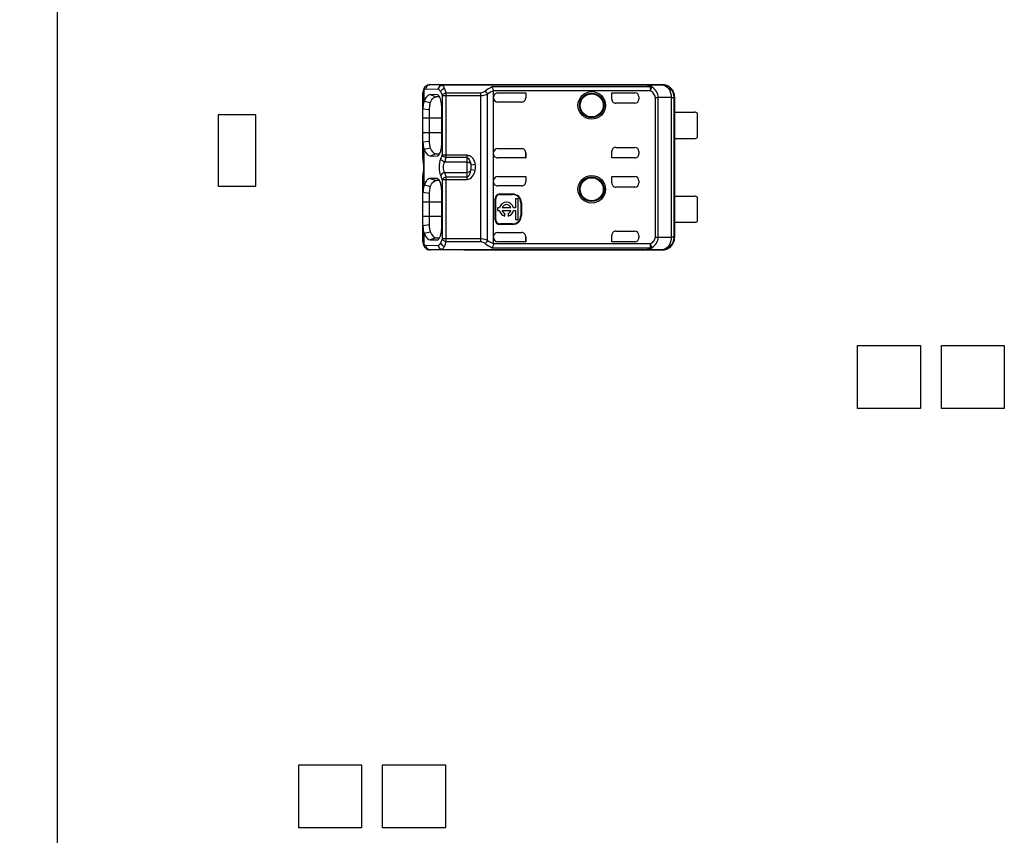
# Model space of a CAD drawing. Header units: millimetres. Extents: x 0 to 210, y 0 to 297.
# Tile 7 of 40: x 72.56 to 77.26, y 155.64 to 159.53. Entities that reach past the tile are written whole.
import ezdxf
from ezdxf.enums import TextEntityAlignment as Align

# ---------------------------------------------------------------- set-up
doc = ezdxf.new("R2010")
doc.units = ezdxf.units.MM
doc.header["$LTSCALE"] = 19.36
doc.layers.get('0').update_dxf_attribs({"linetype": 'CONTINUOUS'})
doc.layers.add('Z_DIM_2D', color=7, linetype='CONTINUOUS')
doc.styles.add('TEXTSTYLE_3', font='helveticaneueltw1g-ltcn.otf')
doc.styles.add('TEXTSTYLE_4', font='gdt', dxfattribs={"width": 0.7})
doc.dimstyles.new('DIMSTYLE_1', dxfattribs={"dimtxt": 2.1, "dimasz": 3.5, "dimexe": 1.5, "dimexo": 0, "dimgap": 0.525, "dimtad": 1, "dimdec": 3, "dimlfac": 10, "dimdsep": 46, "dimtxsty": 'TEXTSTYLE_3', "dimblk": '_FILLED', "dimblk1": '_FILLED', "dimblk2": '_FILLED', "dimcen": 0.09, "dimclrt": 5, "dimadec": 0, "dimazin": 0, "dimtp": 0.5, "dimtm": 0.5, "dimtfac": 1, "dimtdec": 3, "dimtofl": 0, "dimtmove": 0, "dimatfit": 3, "dimldrblk": '_FILLED', "dimfxl": 0, "dimtolj": 1, "dimarcsym": 0})
doc.dimstyles.new('DIMSTYLE_2', dxfattribs={"dimtxt": 2.1, "dimasz": 3.5, "dimexe": 1.5, "dimexo": 0, "dimgap": 0.525, "dimtad": 1, "dimdec": 3, "dimlfac": 10, "dimdsep": 46, "dimtxsty": 'TEXTSTYLE_3', "dimblk": '_FILLED', "dimblk1": '_FILLED', "dimblk2": '_FILLED', "dimcen": 0.09, "dimclrt": 5, "dimadec": 0, "dimazin": 0, "dimtol": 1, "dimtp": 0.4, "dimtm": 0.4, "dimtfac": 1, "dimtdec": 3, "dimtofl": 0, "dimtmove": 0, "dimatfit": 3, "dimldrblk": '_FILLED', "dimfxl": 0, "dimtolj": 1, "dimarcsym": 0})

# ---------------------------------------------------------------- blocks, each defined once
blk = doc.blocks.new('*D5')
at = {"layer": 'Z_DIM_2D', "color": 2, "linetype": 'Continuous'}
for p, q in [((75.1449, 164.8289), (68.1403, 164.8289)), ((69.6403, 164.8289), (69.6403, 155.8289)), ((69.6403, 146.8289), (69.6403, 155.8289)), ((75.1449, 146.8289), (68.1403, 146.8289))]:
    blk.add_line(p, q, dxfattribs=at)
at = {"layer": 'Z_DIM_2D', "color": 5, "linetype": 'Continuous', "style": 'TEXTSTYLE_3'}
blk.add_text('180', height=2.1, rotation=90, dxfattribs=at).set_placement((69.1153, 155.8289), align=Align.CENTER)
blk = doc.blocks.new('_FILLED')
at = {"color": 0, "linetype": 'ByBlock'}
blk.add_solid([(0, 0), (-1, 0.125), (-1, -0.125)], dxfattribs=at)
blk = doc.blocks.new('_NONE')
blk = doc.blocks.new('*D7')
at = {"layer": 'Z_DIM_2D', "color": 2, "linetype": 'Continuous'}
for p, q in [((73.2449, 169.3289), (64.1998, 169.3289)), ((65.6998, 169.3289), (65.6998, 155.8289)), ((65.6998, 142.3289), (65.6998, 155.8289)), ((73.2449, 142.3289), (64.1998, 142.3289))]:
    blk.add_line(p, q, dxfattribs=at)
at = {"layer": 'Z_DIM_2D', "color": 5, "linetype": 'Continuous'}
for s, height, style, p in [('0.4', 1.47, 'TEXTSTYLE_3', (64.8598, 158.802)), ('`', 1.47, 'TEXTSTYLE_4', (64.8598, 156.7104)), ('270', 2.1, 'TEXTSTYLE_3', (65.1748, 153.7372))]:
    blk.add_text(s, height=height, rotation=90, dxfattribs=dict(at, style=style)).set_placement(p, align=Align.CENTER)

msp = doc.modelspace()

# ---------------------------------------------------------------- linework, layer by layer
at = {"color": 7, "linetype": 'Continuous'}
for p, q in [((72.74494, 142.82888), (72.74494, 168.82888)), ((74.48805, 159.19225), (74.48751, 159.18647)), ((74.49881, 159.21365), (74.49884, 159.21368)), ((74.52168, 159.22291), (74.52144, 159.22291)), ((74.52168, 159.22291), (74.68244, 159.22291)), ((75.55866, 159.22152), (74.57983, 159.22152)), ((74.68177, 159.22291), (74.68244, 159.22291)), ((74.68244, 159.22388), (75.62744, 159.22388)), ((74.82396, 159.1945), (74.82411, 159.19266)), ((74.82411, 158.4651), (74.82411, 159.19266)), ((74.48751, 159.18647), (74.48744, 159.18334)), ((74.48744, 158.87093), (74.48744, 159.18333)), ((74.55473, 159.17489), (74.52191, 159.17516)), ((74.56669, 159.16502), (74.55014, 159.16516)), ((74.557, 159.17449), (74.55476, 159.17497)), ((74.57081, 159.15601), (74.56851, 159.16169)), ((74.84411, 159.18443), (74.97744, 159.18443)), ((74.97744, 159.18443), (74.97744, 159.1599)), ((75.38744, 159.15388), (75.38744, 159.18443)), ((75.38744, 159.18443), (75.49744, 159.18443)), ((75.51744, 159.16443), (75.51744, 159.15388)), ((75.68594, 158.49388), (75.68578, 159.16222)), ((75.68594, 159.16388), (75.68719, 159.16388)), ((75.68744, 159.16388), (75.68744, 158.49388)), ((74.48746, 159.10794), (74.51734, 159.104)), ((74.51731, 159.104), (74.5173, 158.95377)), ((74.57695, 158.94397), (74.57695, 159.11397)), ((74.95743, 159.13989), (74.84411, 159.13989)), ((75.49744, 159.13388), (75.40744, 159.13388)), ((73.50994, 159.07888), (73.50994, 158.73888)), ((73.68994, 159.07888), (73.50994, 159.07888)), ((73.68994, 158.73888), (73.68994, 159.07888)), ((75.68722, 159.09138), (75.78244, 159.09138)), ((75.79744, 158.97143), (75.79744, 159.08638)), ((75.68722, 158.96638), (75.78244, 158.96638)), ((74.48746, 158.9498), (74.51734, 158.95377)), ((74.49156, 158.9186), (74.49345, 158.91451)), ((74.84411, 158.91786), (74.95743, 158.91786)), ((75.40744, 158.92388), (75.49744, 158.92388)), ((74.48744, 158.87093), (74.48749, 158.86829)), ((74.48749, 158.86829), (74.48754, 158.86724)), ((74.48754, 158.86723), (74.48792, 158.86228)), ((74.48792, 158.86228), (74.4884, 158.85794)), ((74.55015, 158.89259), (74.52188, 158.8826)), ((74.52188, 158.8826), (74.55472, 158.88287)), ((74.55012, 158.89259), (74.56677, 158.89274)), ((74.55473, 158.88286), (74.55759, 158.88343)), ((74.56849, 158.89601), (74.57072, 158.90161)), ((74.97744, 158.87333), (74.84411, 158.87333)), ((74.97674, 158.89855), (74.97674, 158.87347)), ((74.97674, 158.87347), (74.97744, 158.87333)), ((74.97744, 158.89785), (74.97744, 158.87333)), ((75.38744, 158.87333), (75.38744, 158.90388)), ((75.49744, 158.87333), (75.38744, 158.87333)), ((75.51744, 158.90388), (75.51744, 158.89333)), ((74.4884, 158.85794), (74.48895, 158.85324)), ((74.71744, 158.82602), (74.71744, 158.83014)), ((74.48754, 158.79051), (74.48744, 158.78683)), ((74.48744, 158.47445), (74.48744, 158.78682)), ((74.48935, 158.80789), (74.4882, 158.79813)), ((74.55473, 158.77489), (74.52191, 158.77516)), ((74.557, 158.77449), (74.55476, 158.77497)), ((74.84411, 158.78443), (74.97744, 158.78443)), ((74.97744, 158.78443), (74.97744, 158.7599)), ((75.38744, 158.75388), (75.38744, 158.78443)), ((75.38744, 158.78443), (75.49744, 158.78443)), ((73.50994, 158.73888), (73.68994, 158.73888)), ((74.56669, 158.76502), (74.55014, 158.76516)), ((74.57081, 158.75601), (74.56851, 158.76169)), ((74.95743, 158.73989), (74.84411, 158.73989)), ((75.49744, 158.73388), (75.40744, 158.73388)), ((75.51744, 158.76443), (75.51744, 158.75388)), ((74.51735, 158.704), (74.48746, 158.70795)), ((74.51735, 158.70472), (74.51735, 158.66388)), ((74.57695, 158.54397), (74.57695, 158.71397)), ((74.83146, 158.57888), (74.83146, 158.67888)), ((74.83411, 158.57888), (74.83411, 158.67888)), ((74.85411, 158.70152), (74.91411, 158.70152)), ((74.85411, 158.69888), (74.91411, 158.69888)), ((74.92894, 158.6785), (74.92894, 158.63573)), ((74.94219, 158.6785), (74.92894, 158.6785)), ((74.94219, 158.5797), (74.94219, 158.6785)), ((75.68722, 158.69138), (75.78244, 158.69138)), ((75.79744, 158.57143), (75.79744, 158.68638)), ((74.51735, 158.66388), (74.5173, 158.55377)), ((74.84219, 158.63573), (74.84219, 158.62248)), ((74.85255, 158.63573), (74.84219, 158.63573)), ((74.90628, 158.63573), (74.86497, 158.63573)), ((74.92894, 158.63573), (74.9187, 158.63573)), ((74.95411, 158.65888), (74.95411, 158.59888)), ((74.95675, 158.65888), (74.95675, 158.59888)), ((74.84219, 158.62248), (74.85255, 158.62248)), ((74.86497, 158.62248), (74.90628, 158.62248)), ((74.87735, 158.5964), (74.87735, 158.60905)), ((74.8939, 158.60905), (74.8939, 158.5964)), ((74.9187, 158.62248), (74.92894, 158.62248)), ((74.92894, 158.62248), (74.92894, 158.5797)), ((74.51734, 158.55377), (74.48744, 158.54968)), ((74.91411, 158.55888), (74.85411, 158.55888)), ((74.91411, 158.55623), (74.85411, 158.55623)), ((74.92894, 158.5797), (74.94219, 158.5797)), ((75.68722, 158.56638), (75.78244, 158.56638)), ((74.4924, 158.51652), (74.49346, 158.51448)), ((74.55015, 158.49259), (74.52188, 158.4826)), ((74.55012, 158.49259), (74.56677, 158.49274)), ((74.56849, 158.49601), (74.57072, 158.50161)), ((74.84411, 158.51786), (74.95743, 158.51786)), ((74.97674, 158.49866), (74.97674, 158.47347)), ((74.97674, 158.49866), (74.97744, 158.49785)), ((74.97744, 158.49785), (74.97744, 158.47333)), ((75.38744, 158.47333), (75.38744, 158.50388)), ((75.40744, 158.52388), (75.49744, 158.52388)), ((75.51744, 158.50388), (75.51744, 158.49333)), ((75.68594, 158.49388), (75.68744, 158.49388)), ((74.49329, 158.45071), (74.49656, 158.44636)), ((74.49656, 158.44636), (74.49883, 158.44408)), ((74.52188, 158.4826), (74.55472, 158.48287)), ((74.55473, 158.48286), (74.55759, 158.48343)), ((74.82411, 158.4651), (74.82396, 158.46325)), ((74.97744, 158.47333), (74.84411, 158.47333)), ((74.97674, 158.47347), (74.97744, 158.47333)), ((75.49744, 158.47333), (75.38744, 158.47333)), ((74.52145, 158.43484), (74.52168, 158.43484)), ((74.68244, 158.43484), (74.52168, 158.43484)), ((74.57983, 158.43624), (75.55866, 158.43624)), ((74.68177, 158.43484), (74.68244, 158.43484)), ((75.62744, 158.43388), (74.68244, 158.43388)), ((76.55994, 157.67888), (76.55994, 157.97888)), ((76.55994, 157.97888), (76.85994, 157.97888)), ((76.85994, 157.97888), (76.85994, 157.67888)), ((76.95994, 157.67888), (76.95994, 157.97888)), ((76.95994, 157.97888), (77.25994, 157.97888)), ((77.25994, 157.97888), (77.25994, 157.67888)), ((76.85994, 157.67888), (76.55994, 157.67888)), ((77.25994, 157.67888), (76.95994, 157.67888)), ((73.89494, 155.67888), (73.89494, 155.97888)), ((73.89494, 155.97888), (74.19494, 155.97888)), ((74.19494, 155.97888), (74.19494, 155.67888)), ((74.29494, 155.67888), (74.29494, 155.97888)), ((74.29494, 155.97888), (74.59494, 155.97888)), ((74.59494, 155.97888), (74.59494, 155.67888)), ((74.19494, 155.67888), (73.89494, 155.67888)), ((74.59494, 155.67888), (74.29494, 155.67888))]:
    msp.add_line(p, q, dxfattribs=at)
at = {"color": 9, "linetype": 'Continuous'}
for p, q in [((74.49346, 159.14329), (74.49346, 159.19885)), ((74.50288, 159.20291), (74.56103, 159.20152)), ((74.52168, 159.22291), (74.57983, 159.22152)), ((74.57983, 159.22137), (74.57983, 159.22152)), ((74.57983, 159.22099), (74.57983, 159.22137)), ((75.55866, 159.22099), (74.57983, 159.22099)), ((75.57144, 159.21242), (74.81774, 159.21242)), ((74.82396, 159.1945), (75.57144, 159.1945)), ((75.55866, 159.22152), (75.62578, 159.22221)), ((75.55866, 159.22152), (75.55866, 159.22099)), ((75.57144, 159.21242), (75.57144, 159.1945)), ((75.57144, 159.1945), (75.57949, 159.20999)), ((75.57949, 159.20999), (75.58, 159.21097)), ((75.62744, 159.22388), (75.62578, 159.22221)), ((74.52191, 159.17516), (74.55016, 159.16517)), ((74.55687, 159.17413), (74.55473, 159.17489)), ((74.57906, 159.17045), (74.57906, 158.88731)), ((74.57906, 159.17045), (74.76184, 159.17045)), ((74.59785, 158.87474), (74.59785, 159.18302)), ((74.76184, 159.18302), (74.59785, 159.18302)), ((74.76184, 159.18302), (74.76184, 158.47474)), ((74.79583, 158.47957), (74.79583, 159.17819)), ((75.59421, 159.16157), (75.59421, 158.49619)), ((75.59421, 159.16157), (75.60953, 159.16157)), ((75.67174, 159.16222), (75.60953, 159.16157)), ((75.60953, 158.49611), (75.60953, 159.16157)), ((75.67174, 159.16222), (75.67174, 158.49562)), ((75.67174, 159.16222), (75.68578, 159.16222)), ((74.48744, 159.06388), (74.57695, 159.06388)), ((74.57695, 158.99388), (74.48744, 158.99388)), ((74.49345, 158.74326), (74.49345, 158.91451)), ((74.48753, 158.86829), (74.48754, 158.86724)), ((74.69744, 158.88731), (74.57906, 158.88731)), ((74.69744, 158.87474), (74.59785, 158.87474)), ((74.69744, 158.77045), (74.69744, 158.88731)), ((74.84411, 158.87333), (74.84411, 158.87347)), ((74.97674, 158.89855), (74.97744, 158.89785)), ((74.69744, 158.85352), (74.59105, 158.85352)), ((74.71711, 158.84007), (74.73678, 158.84305)), ((74.71711, 158.81768), (74.73678, 158.8147)), ((74.71744, 158.83048), (74.71737, 158.83696)), ((74.48753, 158.78947), (74.48793, 158.79369)), ((74.48753, 158.78947), (74.48754, 158.79051)), ((74.48793, 158.79369), (74.48854, 158.7981)), ((74.48854, 158.7981), (74.48991, 158.80745)), ((74.52191, 158.77516), (74.55016, 158.76517)), ((74.55687, 158.77413), (74.55473, 158.77489)), ((74.57906, 158.77045), (74.57906, 158.48731)), ((74.57906, 158.77045), (74.69744, 158.77045)), ((74.59105, 158.80423), (74.69744, 158.80423)), ((74.59785, 158.47474), (74.59785, 158.78302)), ((74.59785, 158.78302), (74.69744, 158.78302)), ((74.83146, 158.67888), (74.83411, 158.67888)), ((74.85411, 158.69888), (74.85411, 158.70152)), ((74.91411, 158.70152), (74.91411, 158.69888)), ((74.48744, 158.66388), (74.57695, 158.66388)), ((74.95411, 158.65888), (74.95675, 158.65888)), ((74.57695, 158.59388), (74.48744, 158.59388)), ((74.95675, 158.59888), (74.95411, 158.59888)), ((74.83411, 158.57888), (74.83146, 158.57888)), ((74.85411, 158.55623), (74.85411, 158.55888)), ((74.91411, 158.55888), (74.91411, 158.55623)), ((74.49346, 158.4589), (74.49346, 158.51448)), ((74.76184, 158.48731), (74.57906, 158.48731)), ((75.59421, 158.49619), (75.60953, 158.49611)), ((75.60953, 158.49611), (75.67174, 158.49562)), ((74.56103, 158.45624), (74.50287, 158.45484)), ((74.59785, 158.47474), (74.76184, 158.47474)), ((74.81816, 158.44534), (75.57145, 158.44534)), ((75.57144, 158.46325), (74.82396, 158.46325)), ((74.84411, 158.47333), (74.84411, 158.47347)), ((75.57144, 158.46325), (75.57145, 158.44534)), ((75.58002, 158.44674), (75.57144, 158.46325)), ((74.57983, 158.43624), (74.52168, 158.43484)), ((74.57983, 158.43676), (75.55866, 158.43676)), ((74.57983, 158.43624), (74.57983, 158.43638)), ((75.55866, 158.43676), (75.55866, 158.43624)), ((75.62578, 158.43554), (75.55866, 158.43624)), ((75.62578, 158.43554), (75.62744, 158.43388))]:
    msp.add_line(p, q, dxfattribs=at)
at = {"color": 7, "linetype": 'Continuous'}
for points in [[(74.49884, 159.21368), (74.49703, 159.2119), (74.49366, 159.20763), (74.49105, 159.20285), (74.4892, 159.1977), (74.48805, 159.19225)], [(74.48895, 158.85324), (74.48953, 158.84815), (74.49006, 158.84269), (74.49046, 158.83692), (74.49066, 158.83095), (74.49062, 158.82492), (74.49035, 158.81898), (74.48991, 158.81329), (74.48935, 158.80789)], [(74.4882, 158.79813), (74.48776, 158.79371), (74.48754, 158.79052)], [(74.48744, 158.47444), (74.48748, 158.47215), (74.48793, 158.46632), (74.48899, 158.4608), (74.49076, 158.45557), (74.49329, 158.45071)], [(74.57983, 158.43638), (74.57975, 158.43642), (74.57977, 158.43647), (74.57995, 158.43653), (74.5801, 158.43661), (74.58004, 158.43669), (74.57983, 158.43676)]]:
    msp.add_lwpolyline(points, dxfattribs=at)
for centre, radius in [((75.29244, 159.12388), 0.0657), ((75.29244, 159.12388), 0.055), ((75.29244, 158.72388), 0.0657), ((75.29244, 158.72388), 0.055)]:
    msp.add_circle(centre, radius, dxfattribs=at)
at = {"color": 9, "linetype": 'Continuous'}
for centre in [(75.29244, 159.12388), (75.29244, 158.72388)]:
    msp.add_circle(centre, 0.05858, dxfattribs=at)
for centre, radius, start, end in [((74.52174, 159.2052), 0.01771, 90.19052, 99.74692), ((75.62577, 159.16221), 0.06, 0.00527, 89.99565), ((74.53066, 158.87097), 0.04322, 180.05137, 183.56255), ((74.53874, 158.87154), 0.05132, 183.6377, 184.74561), ((74.68633, 158.83598), 0.03105, 4.82343, 7.5804), ((74.67778, 158.83527), 0.03963, 2.4453, 4.80552), ((74.60149, 158.82888), 0.13603, 354.01735, 5.98237), ((74.5306, 158.78678), 0.04316, 176.4351, 179.94646), ((75.62577, 158.49554), 0.06, 270.0049, 359.99473), ((74.52174, 158.45255), 0.01771, 260.25408, 269.80998)]:
    msp.add_arc(centre, radius, start, end, dxfattribs=at)
at = {"color": 7, "linetype": 'Continuous'}
for centre, radius, start, end in [((74.84411, 159.16442), 0.02001, 153.01437, 179.97635), ((75.49744, 159.15388), 0.02, 270, 360), ((74.52992, 159.12398), 0.04126, 152.10333, 158.78514), ((72.50552, 151.41873), 7.97649, 75.359327, 75.567866), ((75.78244, 159.06638), 0.025, 53.1301, 90), ((75.78244, 158.99138), 0.025, 270, 306.94301), ((72.87629, 165.2155), 6.50552, 284.394367, 284.650069), ((75.49744, 158.90388), 0.02, 0, 90), ((72.44334, 150.75906), 8.24344, 75.397363, 75.599173), ((75.49744, 158.75388), 0.02, 270, 360), ((74.85411, 158.67888), 0.02264, 90, 180), ((74.85411, 158.67888), 0.02, 90, 180), ((74.91411, 158.65888), 0.04264, 0, 90), ((74.91411, 158.65888), 0.04, 0, 90), ((75.78244, 158.66638), 0.025, 53.1301, 90), ((74.88563, 158.6291), 0.03373, 11.32726, 168.67274), ((74.88563, 158.6291), 0.02169, 17.78466, 162.21534), ((74.88563, 158.6291), 0.03373, 191.32726, 255.79581), ((74.88563, 158.6291), 0.02169, 197.78466, 247.56802), ((74.88563, 158.6291), 0.03373, 284.20419, 348.67274), ((74.88563, 158.6291), 0.02169, 292.43198, 342.21534), ((74.91411, 158.59888), 0.04264, 270, 360), ((74.91411, 158.59888), 0.04, 270, 360), ((74.85411, 158.57888), 0.02264, 180, 270), ((74.85411, 158.57888), 0.02, 180, 270), ((75.78244, 158.59138), 0.025, 270, 306.94301), ((72.9131, 164.65811), 6.34395, 284.425758, 284.687939), ((74.84411, 158.49333), 0.02, 180.00754, 269.9918), ((75.49744, 158.50388), 0.02, 0, 90), ((75.62744, 158.49387), 0.06, 269.99984, 359.98674)]:
    msp.add_arc(centre, radius, start, end, dxfattribs=at)
for centre, major_axis, ratio, start_param, end_param in [((75.62744, 159.16387), (0.04243, 0.04243), 0.9999239, -0.7853855, 0.7853658), ((74.84411, 159.15989), (0, 0.02), 0.9998477, -4.7123888, -3.1415927), ((74.95744, 159.15989), (0.01415, 0.01415), 0.9996955, 3.9268385, 5.4979394), ((75.40744, 159.15388), (0.02, 0), 0.9998477, 3.1415917, 4.712389), ((75.49744, 159.16443), (0, 0.02), 0.9999939, -1.5707963, 0), ((74.84411, 158.89786), (0, 0.02), 0.9998477, 0, 1.4122201), ((74.95744, 158.89786), (0.01415, -0.01415), 0.9996955, 0.7852453, 2.3563468), ((75.40744, 158.90388), (0.02, 0), 0.9998477, 1.5707963, 3.1415927), ((74.84411, 158.89333), (0, 0.02), 0.9999939, 1.5707963, 3.1415927), ((75.49744, 158.89333), (0, 0.02), 0.9999939, -3.1415927, -1.5707963), ((74.84411, 158.76443), (0, 0.02), 0.9999939, 0, 1.411093), ((75.49744, 158.76443), (0, 0.02), 0.9999939, -1.5707963, 0), ((74.84411, 158.75989), (0, 0.02), 0.9998477, 1.5707963, 3.1415927), ((74.95744, 158.75989), (0.01415, 0.01415), 0.9996955, 3.9268385, 5.4979394), ((75.40744, 158.75388), (0.02, 0), 0.9998477, 3.1415917, 4.712389), ((74.84411, 158.49786), (0, 0.02), 0.9998477, 0, 1.4122201), ((74.95744, 158.49786), (0.01415, -0.01415), 0.9996955, 0.7852459, 2.3563468), ((75.40744, 158.50388), (0.02, 0), 0.9998477, 1.5707963, 3.1415927), ((75.49744, 158.49333), (0, 0.02), 0.9999939, -3.1415927, -1.5707963)]:
    msp.add_ellipse(centre, major_axis=major_axis, ratio=ratio, start_param=start_param, end_param=end_param, dxfattribs=at)
at = {"color": 9, "linetype": 'Continuous'}
for points, knots in [([(74.49347, 159.19885), (74.49024, 159.19654), (74.48765, 159.19061), (74.48744, 159.18502), (74.48744, 159.18333)], [0, 0, 0, 0, 0.7014694, 1, 1, 1, 1]), ([(74.50288, 159.20291), (74.50289, 159.20749), (74.50593, 159.21678), (74.5144, 159.22191), (74.51874, 159.22265)], [0, 0, 0, 0, 0.5097079, 1, 1, 1, 1]), ([(74.57983, 159.22152), (74.57499, 159.2215), (74.56479, 159.21691), (74.56105, 159.20657), (74.56103, 159.20152)], [0, 0, 0, 0, 0.4891146, 1, 1, 1, 1]), ([(74.58017, 159.22135), (74.57532, 159.22119), (74.56529, 159.21663), (74.56123, 159.20653), (74.56103, 159.20152)], [0, 0, 0, 0, 0.4919932, 1, 1, 1, 1]), ([(74.56103, 159.20152), (74.5614, 159.20635), (74.56563, 159.21612), (74.57515, 159.22019), (74.57983, 159.22098)], [0, 0, 0, 0, 0.505819, 1, 1, 1, 1]), ([(74.56103, 159.20152), (74.56202, 159.20088), (74.56641, 159.19743), (74.56958, 159.19267), (74.57169, 159.18882)], [0, 0, 0, 0, 0.2116192, 1, 1, 1, 1]), ([(74.59048, 159.20552), (74.5897, 159.20724), (74.58694, 159.21285), (74.5833, 159.21829), (74.57983, 159.22099)], [0, 0, 0, 0, 0.2998889, 1, 1, 1, 1]), ([(74.59785, 159.18302), (74.59734, 159.18514), (74.59536, 159.19278), (74.59283, 159.20031), (74.59048, 159.20552)], [0, 0, 0, 0, 0.2767387, 1, 1, 1, 1]), ([(74.7845, 159.19248), (74.78301, 159.19125), (74.77643, 159.18632), (74.76816, 159.18306), (74.76183, 159.18302)], [0, 0, 0, 0, 0.2335215, 1, 1, 1, 1]), ([(75.58, 159.21097), (75.57852, 159.21401), (75.57275, 159.22097), (75.56364, 159.2215), (75.55866, 159.22152)], [0, 0, 0, 0, 0.4041785, 1, 1, 1, 1]), ([(75.55866, 159.22099), (75.56226, 159.2208), (75.56938, 159.22068), (75.57107, 159.21446), (75.57144, 159.21242)], [0, 0, 0, 0, 0.6343257, 1, 1, 1, 1]), ([(75.59421, 159.16157), (75.59505, 159.16841), (75.58828, 159.18214), (75.57788, 159.19189), (75.57144, 159.1945)], [0, 0, 0, 0, 0.4978757, 1, 1, 1, 1]), ([(75.60953, 159.16157), (75.60938, 159.17151), (75.6037, 159.19175), (75.58847, 159.20584), (75.58, 159.21097)], [0, 0, 0, 0, 0.5009143, 1, 1, 1, 1]), ([(75.62578, 159.22221), (75.63809, 159.22212), (75.66468, 159.20536), (75.67168, 159.17702), (75.67174, 159.16222)], [0, 0, 0, 0, 0.4539019, 1, 1, 1, 1]), ([(74.57169, 159.18882), (74.5724, 159.18752), (74.57538, 159.18162), (74.57761, 159.17536), (74.57906, 159.17045)], [0, 0, 0, 0, 0.2247279, 1, 1, 1, 1]), ([(74.59785, 159.18302), (74.59575, 159.18264), (74.58847, 159.18055), (74.58111, 159.1756), (74.57906, 159.17045)], [0, 0, 0, 0, 0.2774084, 1, 1, 1, 1]), ([(74.76184, 159.17045), (74.76492, 159.17049), (74.77659, 159.1712), (74.78802, 159.17462), (74.79583, 159.17819)], [0, 0, 0, 0, 0.2641517, 1, 1, 1, 1]), ([(74.48975, 158.85149), (74.48954, 158.85301), (74.48878, 158.85827), (74.48791, 158.86353), (74.4876, 158.8673)], [0, 0, 0, 0, 0.2883339, 1, 1, 1, 1]), ([(74.57226, 158.86995), (74.56612, 158.85745), (74.56299, 158.82881), (74.56639, 158.80043), (74.57226, 158.78781)], [0, 0, 0, 0, 0.5000782, 1, 1, 1, 1]), ([(74.57226, 158.86995), (74.57291, 158.8712), (74.57563, 158.8768), (74.5777, 158.88269), (74.57906, 158.88731)], [0, 0, 0, 0, 0.2266601, 1, 1, 1, 1]), ([(74.59105, 158.85352), (74.58455, 158.85463), (74.57617, 158.86003), (74.57269, 158.86801), (74.57226, 158.86995)], [0, 0, 0, 0, 0.7683838, 1, 1, 1, 1]), ([(74.59785, 158.87474), (74.59572, 158.87512), (74.58842, 158.87718), (74.5811, 158.88218), (74.57906, 158.88731)], [0, 0, 0, 0, 0.2811224, 1, 1, 1, 1]), ([(74.59105, 158.85352), (74.59171, 158.85506), (74.59445, 158.86197), (74.5965, 158.86914), (74.59785, 158.87474)], [0, 0, 0, 0, 0.224983, 1, 1, 1, 1]), ([(74.69744, 158.88731), (74.70269, 158.88681), (74.71323, 158.8837), (74.72885, 158.86878), (74.73469, 158.85335), (74.73678, 158.84305)], [0, 0, 0, 0, 0.2503725, 0.5011272, 1, 1, 1, 1]), ([(74.71714, 158.83994), (74.7164, 158.84682), (74.71286, 158.85924), (74.70422, 158.874), (74.69744, 158.87474)], [0, 0, 0, 0, 0.503533, 1, 1, 1, 1]), ([(74.48991, 158.80745), (74.49139, 158.81855), (74.49203, 158.83341), (74.49024, 158.84802), (74.48975, 158.85149)], [0, 0, 0, 0, 0.761559, 1, 1, 1, 1]), ([(74.59105, 158.85352), (74.58492, 158.84749), (74.58171, 158.8288), (74.58507, 158.81042), (74.59105, 158.80423)], [0, 0, 0, 0, 0.4999898, 1, 1, 1, 1]), ([(74.69744, 158.85352), (74.70191, 158.85352), (74.71063, 158.85128), (74.71629, 158.84382), (74.71714, 158.83994)], [0, 0, 0, 0, 0.5299903, 1, 1, 1, 1]), ([(74.71714, 158.81781), (74.71629, 158.81394), (74.71064, 158.80648), (74.70191, 158.80423), (74.69744, 158.80423)], [0, 0, 0, 0, 0.4698514, 1, 1, 1, 1]), ([(74.59105, 158.80423), (74.58455, 158.80313), (74.57617, 158.79773), (74.57269, 158.78975), (74.57226, 158.78781)], [0, 0, 0, 0, 0.7683829, 1, 1, 1, 1]), ([(74.57906, 158.77045), (74.57858, 158.77208), (74.57671, 158.77801), (74.57436, 158.7838), (74.57226, 158.78781)], [0, 0, 0, 0, 0.2731563, 1, 1, 1, 1]), ([(74.57906, 158.77045), (74.57964, 158.77192), (74.58406, 158.77842), (74.59183, 158.78194), (74.59785, 158.78302)], [0, 0, 0, 0, 0.2066043, 1, 1, 1, 1]), ([(74.59785, 158.78302), (74.59737, 158.785), (74.59551, 158.79219), (74.59318, 158.79928), (74.59105, 158.80423)], [0, 0, 0, 0, 0.2745502, 1, 1, 1, 1]), ([(74.69744, 158.77045), (74.70773, 158.77102), (74.7277, 158.78409), (74.73464, 158.80441), (74.73678, 158.8147)], [0, 0, 0, 0, 0.4952332, 1, 1, 1, 1]), ([(74.69744, 158.78302), (74.69903, 158.78305), (74.70502, 158.78557), (74.70829, 158.79127), (74.71034, 158.79534)], [0, 0, 0, 0, 0.2585967, 1, 1, 1, 1]), ([(74.57906, 158.48731), (74.57854, 158.48556), (74.57655, 158.47927), (74.57399, 158.47313), (74.57169, 158.46893)], [0, 0, 0, 0, 0.2753663, 1, 1, 1, 1]), ([(74.57906, 158.48731), (74.57964, 158.48583), (74.58406, 158.47934), (74.59183, 158.47581), (74.59785, 158.47474)], [0, 0, 0, 0, 0.2065062, 1, 1, 1, 1]), ([(74.79583, 158.47957), (74.79337, 158.48073), (74.78254, 158.48508), (74.77078, 158.48719), (74.76184, 158.48731)], [0, 0, 0, 0, 0.2330143, 1, 1, 1, 1]), ([(75.59421, 158.49619), (75.59464, 158.49448), (75.59347, 158.49093), (75.59222, 158.48413), (75.58592, 158.47336), (75.57769, 158.46629), (75.57144, 158.46325)], [0, 0, 0, 0, 0.1260098, 0.2509951, 0.5015757, 1, 1, 1, 1]), ([(75.58002, 158.44674), (75.58849, 158.45184), (75.60361, 158.466), (75.60941, 158.48617), (75.60953, 158.49611)], [0, 0, 0, 0, 0.4989277, 1, 1, 1, 1]), ([(75.67174, 158.49554), (75.67168, 158.48073), (75.66468, 158.45239), (75.63809, 158.43563), (75.62578, 158.43554)], [0, 0, 0, 0, 0.5460994, 1, 1, 1, 1]), ([(75.68578, 158.49554), (75.68457, 158.49581), (75.67982, 158.49525), (75.67519, 158.49561), (75.67174, 158.49562)], [0, 0, 0, 0, 0.264053, 1, 1, 1, 1]), ([(74.48744, 158.47445), (74.48744, 158.47275), (74.48764, 158.46715), (74.49023, 158.4612), (74.49347, 158.4589)], [0, 0, 0, 0, 0.2993901, 1, 1, 1, 1]), ([(74.51874, 158.4351), (74.5144, 158.43584), (74.50593, 158.44098), (74.50289, 158.45027), (74.50287, 158.45484)], [0, 0, 0, 0, 0.490296, 1, 1, 1, 1]), ([(74.57169, 158.46893), (74.57091, 158.46751), (74.56807, 158.46276), (74.56434, 158.45836), (74.56103, 158.45624)], [0, 0, 0, 0, 0.2922041, 1, 1, 1, 1]), ([(74.56103, 158.45628), (74.56121, 158.45127), (74.56526, 158.44113), (74.57531, 158.43657), (74.58017, 158.4364)], [0, 0, 0, 0, 0.5075499, 1, 1, 1, 1]), ([(74.57983, 158.43677), (74.57514, 158.43756), (74.56561, 158.44165), (74.56138, 158.45144), (74.56103, 158.45628)], [0, 0, 0, 0, 0.4942153, 1, 1, 1, 1]), ([(74.56103, 158.45624), (74.56105, 158.45118), (74.56479, 158.44084), (74.57499, 158.43625), (74.57983, 158.43624)], [0, 0, 0, 0, 0.5108859, 1, 1, 1, 1]), ([(74.57983, 158.43676), (74.58084, 158.43755), (74.58539, 158.44196), (74.58842, 158.44767), (74.59048, 158.45224)], [0, 0, 0, 0, 0.2039591, 1, 1, 1, 1]), ([(74.59048, 158.45224), (74.59121, 158.45385), (74.59422, 158.46115), (74.59641, 158.46877), (74.59785, 158.47474)], [0, 0, 0, 0, 0.2228237, 1, 1, 1, 1]), ([(74.76184, 158.47474), (74.76406, 158.47472), (74.77235, 158.47358), (74.77983, 158.46916), (74.7845, 158.46528)], [0, 0, 0, 0, 0.2676134, 1, 1, 1, 1]), ([(75.55866, 158.43624), (75.56363, 158.43625), (75.57274, 158.43678), (75.57851, 158.44372), (75.58002, 158.44674)], [0, 0, 0, 0, 0.5953932, 1, 1, 1, 1]), ([(75.57145, 158.44534), (75.57117, 158.44328), (75.56928, 158.43707), (75.56226, 158.43701), (75.55866, 158.43676)], [0, 0, 0, 0, 0.3657919, 1, 1, 1, 1])]:
    msp.add_open_spline(points, degree=3, knots=knots, dxfattribs=at)
for points in [[(74.49347, 159.19885), (74.49291, 159.20407), (74.49493, 159.21012), (74.49881, 159.21365)], [(74.49346, 159.19885), (74.49599, 159.20115), (74.49946, 159.203), (74.50288, 159.20291)], [(74.57169, 159.18882), (74.57342, 159.19702), (74.58222, 159.20413), (74.59048, 159.20552)], [(74.81774, 159.21242), (74.80584, 159.20739), (74.7945, 159.20065), (74.7845, 159.19248)], [(74.79583, 159.17819), (74.7933, 159.18372), (74.78941, 159.1889), (74.7845, 159.19248)], [(74.82411, 159.19266), (74.81421, 159.1889), (74.80461, 159.1841), (74.79583, 159.17819)], [(75.58, 159.21097), (75.57744, 159.21197), (75.5743, 159.21285), (75.5718, 159.21172)], [(74.71034, 158.79534), (74.71389, 158.8023), (74.71626, 158.81001), (74.71712, 158.81777)], [(74.71711, 158.81768), (74.71745, 158.82033), (74.71746, 158.82302), (74.71737, 158.82568)], [(74.49347, 158.4589), (74.49291, 158.45368), (74.49493, 158.44762), (74.49882, 158.44409)], [(74.50287, 158.45484), (74.49946, 158.45476), (74.49599, 158.4566), (74.49346, 158.4589)], [(74.57169, 158.46893), (74.57342, 158.46074), (74.58222, 158.45363), (74.59048, 158.45224)], [(74.7845, 158.46527), (74.78941, 158.46885), (74.7933, 158.47404), (74.79583, 158.47957)], [(74.7845, 158.46528), (74.79457, 158.45699), (74.80607, 158.45022), (74.81816, 158.44534)], [(74.79583, 158.47957), (74.80461, 158.47365), (74.81421, 158.46886), (74.82411, 158.4651)], [(75.57145, 158.44534), (75.57434, 158.44522), (75.57732, 158.44569), (75.58002, 158.44674)]]:
    msp.add_open_spline(points, degree=3, dxfattribs=at)
at = {"color": 7, "linetype": 'Continuous'}
for points in [[(74.52144, 159.22292), (74.51329, 159.22293), (74.50484, 159.21914), (74.49881, 159.21365)], [(74.56335, 159.16993), (74.56164, 159.1719), (74.55948, 159.17368), (74.557, 159.1745)], [(74.56851, 159.16169), (74.56714, 159.16462), (74.56548, 159.16749), (74.56335, 159.16993)], [(74.8263, 159.17352), (74.82946, 159.17972), (74.83715, 159.18443), (74.84411, 159.18443)], [(74.55759, 158.88337), (74.55991, 158.88419), (74.5619, 158.8859), (74.56349, 158.88777)], [(74.56349, 158.88777), (74.56558, 158.89022), (74.56716, 158.89308), (74.56849, 158.89601)], [(74.56335, 158.76993), (74.56164, 158.7719), (74.55948, 158.77368), (74.557, 158.7745)], [(74.56851, 158.76169), (74.56714, 158.76462), (74.56548, 158.76749), (74.56335, 158.76993)], [(74.48801, 158.72221), (74.48758, 158.71745), (74.48745, 158.71266), (74.48744, 158.70788)], [(74.55759, 158.48337), (74.55991, 158.48419), (74.5619, 158.4859), (74.56349, 158.48777)], [(74.56349, 158.48777), (74.56558, 158.49022), (74.56716, 158.49308), (74.56849, 158.49601)], [(74.49881, 158.44409), (74.50486, 158.43861), (74.51332, 158.43482), (74.52148, 158.43484)]]:
    msp.add_open_spline(points, degree=3, dxfattribs=at)
for points, knots in [([(74.82396, 159.1945), (74.82364, 159.19637), (74.82236, 159.20253), (74.82057, 159.20898), (74.81774, 159.21242)], [0, 0, 0, 0, 0.2994141, 1, 1, 1, 1]), ([(74.52189, 159.1751), (74.51922, 159.1751), (74.5114, 159.17276), (74.50115, 159.1611), (74.49592, 159.14999), (74.49346, 159.14329)], [0, 0, 0, 0, 0.17891, 0.5216404, 1, 1, 1, 1]), ([(74.5216, 159.13595), (74.52348, 159.14027), (74.52922, 159.15234), (74.54093, 159.16524), (74.55014, 159.16516)], [0, 0, 0, 0, 0.3384594, 1, 1, 1, 1]), ([(74.57699, 159.11397), (74.57697, 159.11785), (74.57643, 159.13202), (74.5742, 159.14627), (74.57081, 159.15601)], [0, 0, 0, 0, 0.2736232, 1, 1, 1, 1]), ([(74.49146, 159.13891), (74.49062, 159.13675), (74.48773, 159.12661), (74.48745, 159.11598), (74.48744, 159.10779)], [0, 0, 0, 0, 0.2203719, 1, 1, 1, 1]), ([(74.5216, 159.13595), (74.52085, 159.13362), (74.51821, 159.12316), (74.51742, 159.11232), (74.51731, 159.104)], [0, 0, 0, 0, 0.226592, 1, 1, 1, 1]), ([(74.48744, 158.94988), (74.48745, 158.94696), (74.48769, 158.93647), (74.48873, 158.92568), (74.49156, 158.9186)], [0, 0, 0, 0, 0.2768178, 1, 1, 1, 1]), ([(74.49345, 158.91451), (74.49517, 158.90982), (74.50071, 158.89712), (74.51229, 158.88259), (74.52185, 158.8827)], [0, 0, 0, 0, 0.3427014, 1, 1, 1, 1]), ([(74.5173, 158.95377), (74.5173, 158.95083), (74.51757, 158.94008), (74.51907, 158.92921), (74.52161, 158.92179)], [0, 0, 0, 0, 0.2727257, 1, 1, 1, 1]), ([(74.52161, 158.92179), (74.52351, 158.91747), (74.52935, 158.90549), (74.54093, 158.89251), (74.55012, 158.89259)], [0, 0, 0, 0, 0.3393592, 1, 1, 1, 1]), ([(74.57072, 158.90161), (74.57175, 158.90456), (74.5757, 158.91834), (74.57695, 158.93278), (74.57696, 158.94397)], [0, 0, 0, 0, 0.2183574, 1, 1, 1, 1]), ([(74.52189, 158.7751), (74.51922, 158.7751), (74.51139, 158.77276), (74.50114, 158.76108), (74.49591, 158.74997), (74.49345, 158.74326)], [0, 0, 0, 0, 0.1788865, 0.5216319, 1, 1, 1, 1]), ([(74.49345, 158.74326), (74.49268, 158.7418), (74.48965, 158.73515), (74.48851, 158.72781), (74.48801, 158.72221)], [0, 0, 0, 0, 0.2280683, 1, 1, 1, 1]), ([(74.5216, 158.73595), (74.52087, 158.73367), (74.51828, 158.72345), (74.51742, 158.71286), (74.51735, 158.70472)], [0, 0, 0, 0, 0.2269662, 1, 1, 1, 1]), ([(74.5216, 158.73595), (74.52348, 158.74027), (74.52922, 158.75234), (74.54093, 158.76524), (74.55014, 158.76516)], [0, 0, 0, 0, 0.3384594, 1, 1, 1, 1]), ([(74.57699, 158.71397), (74.57697, 158.71785), (74.57643, 158.73202), (74.5742, 158.74627), (74.57081, 158.75601)], [0, 0, 0, 0, 0.2736226, 1, 1, 1, 1]), ([(74.48744, 158.54999), (74.48744, 158.54684), (74.48777, 158.53562), (74.48872, 158.52381), (74.4924, 158.51652)], [0, 0, 0, 0, 0.2780884, 1, 1, 1, 1]), ([(74.5173, 158.55377), (74.5173, 158.55083), (74.51757, 158.54007), (74.51907, 158.52921), (74.52161, 158.52179)], [0, 0, 0, 0, 0.2727284, 1, 1, 1, 1]), ([(74.57072, 158.50161), (74.57175, 158.50456), (74.5757, 158.51834), (74.57695, 158.53278), (74.57696, 158.54397)], [0, 0, 0, 0, 0.2183573, 1, 1, 1, 1]), ([(74.49346, 158.51448), (74.49518, 158.5098), (74.50072, 158.49711), (74.51229, 158.48259), (74.52185, 158.4827)], [0, 0, 0, 0, 0.3427031, 1, 1, 1, 1]), ([(74.52161, 158.52179), (74.52351, 158.51747), (74.52935, 158.50549), (74.54093, 158.49251), (74.55012, 158.49259)], [0, 0, 0, 0, 0.3393558, 1, 1, 1, 1]), ([(74.82396, 158.46325), (74.82367, 158.46139), (74.8224, 158.45527), (74.82078, 158.44888), (74.81816, 158.44534)], [0, 0, 0, 0, 0.3002309, 1, 1, 1, 1])]:
    msp.add_open_spline(points, degree=3, knots=knots, dxfattribs=at)

# ---------------------------------------------------------------- dimensions: what is measured, and where the dimension line sits
at = {"layer": 'Z_DIM_2D', "color": 2, "linetype": 'Continuous'}
for base, p1, p2, dimstyle, picture, middle in [((65.69979, 142.32888), (73.24495, 169.32888), (73.24494, 142.32888), 'DIMSTYLE_2', '*D7', (65.69979, 155.82888)), ((69.64034, 146.82888), (75.14494, 164.82888), (75.14494, 146.82888), 'DIMSTYLE_1', '*D5', (69.64034, 155.87198))]:
    dim = msp.add_linear_dim(base=base, p1=p1, p2=p2, angle=270, dimstyle=dimstyle, override={"dimblk1": 'NONE', "dimblk2": 'NONE', "dimsah": 1}, dxfattribs=at)
    dim.commit()
    dim.dimension.update_dxf_attribs({"geometry": picture, "text_midpoint": middle, "dimtype": 160})

doc.saveas('drawing.dxf')
